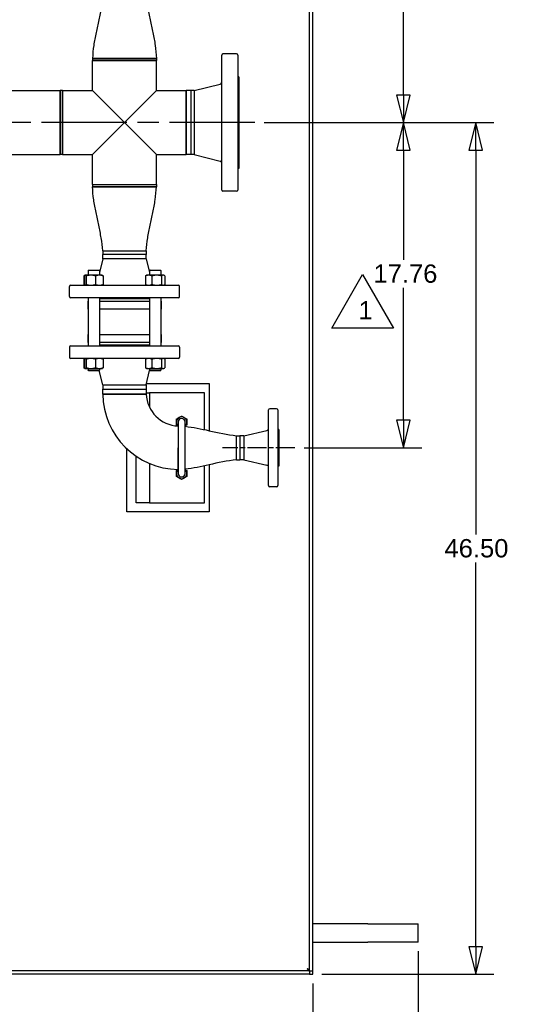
# Paper-space layout 'SHEET_2' of a CAD drawing. Header units: inches. Extents: x 2 to 369, y 6 to 267.
# Tile 34 of 64: x 148 to 175, y 62 to 116. Entities that reach past the tile are written whole.
import ezdxf

# ---------------------------------------------------------------- set-up
doc = ezdxf.new("R2010")
doc.units = ezdxf.units.IN
doc.header["$LTSCALE"] = 8
doc.header["$MEASUREMENT"] = 0
doc.linetypes.add('CHAIN', pattern=[0.7087, 0.4724, -0.0591, 0.1181, -0.0591])
doc.layers.get('0').update_dxf_attribs({"lineweight": 25})
doc.layers.get('DEFPOINTS').update_dxf_attribs({"lineweight": 25})
for name, color, linetype, lineweight in [('CENTER', 7, 'CHAIN', 25), ('DIMEN', 7, 'Continuous', 25), ('TEXT', 7, 'Continuous', 25)]:
    doc.layers.add(name, color=color, linetype=linetype, lineweight=lineweight)
doc.styles.add('Current-ANSI', font='arial.ttf')
doc.styles.get("Standard").update_dxf_attribs({"font": 'arial.ttf'})
doc.dimstyles.new('DEFAULT-ANSI', dxfattribs={"dimscale": 8, "dimtxt": 0.125, "dimasz": 0.1875, "dimexe": 0.125, "dimexo": 0.0625, "dimgap": 0.031496, "dimtad": 0, "dimtih": 1, "dimtoh": 1, "dimrnd": 1e-08, "dimzin": 4, "dimdsep": 46, "dimtxsty": 'Standard', "dimblk": 'Filled-1', "dimcen": 0.09, "dimdle": 0.393701, "dimclrd": 256, "dimclre": 256, "dimclrt": 256, "dimadec": 0, "dimazin": 1, "dimtfac": 1.504, "dimtofl": 0, "dimtmove": 0, "dimatfit": 3, "dimldrblk": 'Filled-1', "dimfxl": 1, "dimtolj": 1, "dimtzin": 4, "dimlwd": 25, "dimlwe": 25, "dimarcsym": 0})

# ---------------------------------------------------------------- blocks, each defined once
blk = doc.blocks.new('Filled-1')
at = {"color": 0}
for p, q in [((0, 0), (-1, 0.25)), ((-1, 0.25), (-1, -0.25)), ((-1, 0), (0, 0)), ((-1, -0.25), (0, 0))]:
    blk.add_line(p, q, dxfattribs=at)
at = {"color": 0, "flags": 128}
blk.add_lwpolyline([(-1, -0.25), (0, 0), (-1, 0.25), (-1, -0.25)], dxfattribs=at)
at = {"color": 0}
blk.add_solid([(-1, -0.25), (0, 0), (-1, 0.25), (-1, -0.25)], dxfattribs=at)
blk = doc.blocks.new('*D46')
at = {"layer": 'DEFPOINTS', "color": 0, "linetype": 'Continuous'}
for p in [(22.914, 64.128), (163.914, 64.128), (163.914, 53.419)]:
    blk.add_point(p, dxfattribs=at)
at = {"layer": 'DIMEN', "linetype": 'Continuous', "lineweight": 25}
for p, q in [((22.914, 63.628), (22.914, 52.419)), ((163.914, 63.628), (163.914, 52.419)), ((24.414, 53.419), (91.136, 53.419)), ((162.414, 53.419), (95.693, 53.419))]:
    blk.add_line(p, q, dxfattribs=at)
at = {"layer": 'DIMEN', "linetype": 'Continuous', "lineweight": 25, "xscale": 1.5, "yscale": 1.5, "zscale": 1.5, "rotation": 180}
blk.add_blockref('Filled-1', (22.914, 53.419), dxfattribs=at)
at = {"layer": 'DIMEN', "linetype": 'Continuous', "lineweight": 25, "xscale": 1.5, "yscale": 1.5, "zscale": 1.5}
blk.add_blockref('Filled-1', (163.914, 53.419), dxfattribs=at)
at = {"layer": 'DIMEN', "linetype": 'Continuous', "lineweight": 25, "insert": (91.388, 53.929), "char_height": 1, "attachment_point": 1}
blk.add_mtext('\\A1;141.00', dxfattribs=at)
blk = doc.blocks.new('*D47')
at = {"layer": 'DEFPOINTS', "color": 0, "linetype": 'Continuous'}
for p in [(17.164, 65.883), (169.664, 65.883), (169.664, 49.505)]:
    blk.add_point(p, dxfattribs=at)
at = {"layer": 'DIMEN', "linetype": 'Continuous', "lineweight": 25}
for p, q in [((17.164, 65.383), (17.164, 48.505)), ((169.664, 65.383), (169.664, 48.505)), ((18.664, 49.505), (91.136, 49.505)), ((168.164, 49.505), (95.693, 49.505))]:
    blk.add_line(p, q, dxfattribs=at)
at = {"layer": 'DIMEN', "linetype": 'Continuous', "lineweight": 25, "xscale": 1.5, "yscale": 1.5, "zscale": 1.5, "rotation": 180}
blk.add_blockref('Filled-1', (17.164, 49.505), dxfattribs=at)
at = {"layer": 'DIMEN', "linetype": 'Continuous', "lineweight": 25, "xscale": 1.5, "yscale": 1.5, "zscale": 1.5}
blk.add_blockref('Filled-1', (169.664, 49.505), dxfattribs=at)
at = {"layer": 'DIMEN', "linetype": 'Continuous', "lineweight": 25, "insert": (91.388, 50.015), "char_height": 1, "attachment_point": 1}
blk.add_mtext('\\A1;152.50', dxfattribs=at)
blk = doc.blocks.new('*D49')
at = {"layer": 'DEFPOINTS', "color": 0, "linetype": 'Continuous'}
for p in [(160.752, 110.628), (168.867, 110.628), (162.934, 92.873)]:
    blk.add_point(p, dxfattribs=at)
at = {"layer": 'DIMEN', "linetype": 'Continuous', "lineweight": 25}
for p, q in [((161.252, 110.628), (169.867, 110.628)), ((168.867, 109.128), (168.867, 103.133)), ((168.867, 94.373), (168.867, 101.608)), ((163.434, 92.873), (169.867, 92.873))]:
    blk.add_line(p, q, dxfattribs=at)
at = {"layer": 'DIMEN', "linetype": 'Continuous', "lineweight": 25, "xscale": 1.5, "yscale": 1.5, "zscale": 1.5}
for p, rotation in [((168.867, 110.628), 90), ((168.867, 92.873), 270)]:
    blk.add_blockref('Filled-1', p, dxfattribs=dict(at, rotation=rotation))
at = {"layer": 'DIMEN', "linetype": 'Continuous', "lineweight": 25, "insert": (167.227, 102.881), "char_height": 1, "attachment_point": 1}
blk.add_mtext('\\A1;17.76', dxfattribs=at)
blk = doc.blocks.new('*D50')
at = {"layer": 'DEFPOINTS', "color": 0, "linetype": 'Continuous'}
for p in [(162.934, 128.383), (168.867, 128.383), (160.752, 110.628)]:
    blk.add_point(p, dxfattribs=at)
at = {"layer": 'DIMEN', "linetype": 'Continuous', "lineweight": 25}
for p, q in [((163.434, 128.383), (169.867, 128.383)), ((168.867, 126.883), (168.867, 121.598)), ((168.867, 112.128), (168.867, 120.073)), ((161.252, 110.628), (169.867, 110.628))]:
    blk.add_line(p, q, dxfattribs=at)
at = {"layer": 'DIMEN', "linetype": 'Continuous', "lineweight": 25, "xscale": 1.5, "yscale": 1.5, "zscale": 1.5}
for p, rotation in [((168.867, 128.383), 90), ((168.867, 110.628), 270)]:
    blk.add_blockref('Filled-1', p, dxfattribs=dict(at, rotation=rotation))
at = {"layer": 'DIMEN', "linetype": 'Continuous', "lineweight": 25, "insert": (167.227, 121.346), "char_height": 1, "attachment_point": 1}
blk.add_mtext('\\A1;17.76', dxfattribs=at)
blk = doc.blocks.new('*D51')
at = {"layer": 'DEFPOINTS', "color": 0, "linetype": 'Continuous'}
for p in [(160.752, 110.628), (163.914, 64.128), (172.815, 64.128)]:
    blk.add_point(p, dxfattribs=at)
at = {"layer": 'DIMEN', "linetype": 'Continuous', "lineweight": 25}
for p, q in [((161.252, 110.628), (173.815, 110.628)), ((172.815, 109.128), (172.815, 88.14)), ((172.815, 65.628), (172.815, 86.615)), ((164.414, 64.128), (173.815, 64.128))]:
    blk.add_line(p, q, dxfattribs=at)
at = {"layer": 'DIMEN', "linetype": 'Continuous', "lineweight": 25, "xscale": 1.5, "yscale": 1.5, "zscale": 1.5}
for p, rotation in [((172.815, 110.628), 90), ((172.815, 64.128), 270)]:
    blk.add_blockref('Filled-1', p, dxfattribs=dict(at, rotation=rotation))
at = {"layer": 'DIMEN', "linetype": 'Continuous', "lineweight": 25, "insert": (171.11, 87.888), "char_height": 1, "attachment_point": 1}
blk.add_mtext('\\A1;46.50', dxfattribs=at)
blk = doc.blocks.new('Revision Tag3')
at = {"layer": 'TEXT'}
for p, q in [((20.6189, 12.4258), (20.8298, 12.7912)), ((20.8298, 12.7912), (21.0408, 12.4258)), ((21.0408, 12.4258), (20.6189, 12.4258))]:
    blk.add_line(p, q, dxfattribs=at)
at = {"layer": 'TEXT', "insert": (20.8012, 12.4849), "char_height": 0.125, "attachment_point": 7, "style": 'Current-ANSI'}
blk.add_mtext('1', dxfattribs=at)

psp = doc.layouts.new('SHEET_2')

# ---------------------------------------------------------------- linework, layer by layer
for p, q in [((163.727, 64.316), (163.727, 156.939)), ((163.914, 64.316), (163.914, 156.939)), ((155.372, 114.133), (151.872, 114.133)), ((151.872, 114.133), (155.372, 114.133)), ((151.872, 114.133), (151.872, 114.008)), ((151.872, 114.008), (155.372, 114.008)), ((151.872, 112.378), (151.872, 114.008)), ((153.622, 114.008), (151.872, 114.008)), ((155.372, 114.008), (153.622, 114.008)), ((155.372, 114.133), (155.372, 114.008)), ((155.372, 112.378), (155.372, 114.008)), ((158.939, 106.94), (158.939, 114.315)), ((159.752, 114.378), (159.002, 114.378)), ((159.814, 114.315), (159.814, 106.94)), ((159.877, 113.128), (159.814, 113.128)), ((159.877, 113.128), (159.877, 108.128)), ((125.377, 112.378), (150.117, 112.378)), ((150.117, 112.378), (150.117, 108.878)), ((150.117, 108.878), (150.117, 112.378)), ((150.242, 112.378), (150.117, 112.378)), ((150.242, 108.878), (150.242, 112.378)), ((150.242, 112.378), (151.872, 112.378)), ((150.242, 112.378), (150.242, 108.878)), ((153.622, 110.628), (151.872, 112.378)), ((155.372, 112.378), (153.622, 110.628)), ((155.372, 112.378), (157.002, 112.378)), ((157.002, 112.378), (157.002, 108.878)), ((157.002, 108.878), (157.002, 112.378)), ((157.244, 112.378), (157.002, 112.378)), ((157.244, 112.378), (157.244, 108.878)), ((157.439, 112.378), (157.244, 112.378)), ((157.244, 112.378), (157.244, 108.878)), ((157.439, 112.378), (158.845, 112.729)), ((157.439, 112.378), (157.439, 108.878)), ((151.872, 108.878), (153.622, 110.628)), ((153.622, 110.628), (155.372, 108.878)), ((125.377, 108.878), (150.117, 108.878)), ((150.242, 108.878), (150.117, 108.878)), ((150.242, 108.878), (151.872, 108.878)), ((151.872, 107.248), (151.872, 108.878)), ((155.372, 108.878), (157.002, 108.878)), ((155.372, 107.248), (155.372, 108.878)), ((157.244, 108.878), (157.002, 108.878)), ((157.439, 108.878), (157.244, 108.878)), ((157.439, 108.878), (158.845, 108.526)), ((159.877, 108.128), (159.814, 108.128)), ((151.872, 107.248), (155.372, 107.248)), ((151.872, 107.248), (153.622, 107.248)), ((151.872, 107.248), (151.872, 107.123)), ((151.872, 107.123), (155.372, 107.123)), ((155.372, 107.123), (151.872, 107.123)), ((153.622, 107.248), (155.372, 107.248)), ((155.372, 107.248), (155.372, 107.123)), ((159.752, 106.878), (159.002, 106.878)), ((152.432, 103.623), (154.812, 103.623)), ((152.432, 103.623), (154.812, 103.623)), ((152.432, 103.623), (152.432, 103.427)), ((154.812, 103.427), (152.432, 103.427)), ((152.432, 103.185), (152.432, 103.427)), ((154.812, 103.427), (152.432, 103.427)), ((154.812, 103.623), (154.812, 103.427)), ((154.812, 103.185), (154.812, 103.427)), ((152.432, 103.185), (152.255, 102.44)), ((154.812, 103.185), (152.432, 103.185)), ((154.812, 103.185), (154.989, 102.44)), ((151.41, 102.253), (151.41, 101.789)), ((151.432, 102.253), (151.432, 101.789)), ((151.466, 102.29), (151.445, 102.278)), ((151.474, 102.294), (151.466, 102.29)), ((151.482, 102.294), (151.474, 102.294)), ((151.786, 102.294), (151.482, 102.294)), ((151.531, 102.253), (151.531, 101.789)), ((151.661, 102.576), (151.63, 102.544)), ((152.255, 102.544), (151.63, 102.544)), ((151.63, 102.544), (151.63, 102.294)), ((151.661, 102.576), (152.224, 102.576)), ((152.247, 102.294), (151.786, 102.294)), ((152.041, 102.253), (152.041, 101.789)), ((152.224, 102.576), (152.255, 102.544)), ((152.411, 102.294), (152.247, 102.294)), ((152.255, 102.544), (152.255, 102.294)), ((152.411, 102.294), (152.419, 102.29)), ((152.453, 102.253), (152.453, 101.789)), ((154.769, 102.253), (154.769, 101.789)), ((154.833, 102.294), (154.804, 102.278)), ((154.945, 102.294), (154.833, 102.294)), ((155.386, 102.294), (154.945, 102.294)), ((155.02, 102.576), (154.989, 102.544)), ((155.614, 102.544), (154.989, 102.544)), ((154.989, 102.544), (154.989, 102.294)), ((155.02, 102.576), (155.583, 102.576)), ((155.12, 102.253), (155.12, 101.789)), ((155.743, 102.294), (155.386, 102.294)), ((155.583, 102.576), (155.614, 102.544)), ((155.614, 102.544), (155.614, 102.294)), ((155.653, 102.253), (155.653, 101.789)), ((155.77, 102.294), (155.743, 102.294)), ((155.77, 102.294), (155.799, 102.278)), ((155.834, 102.253), (155.834, 101.789)), ((150.622, 101.123), (150.622, 101.685)), ((150.684, 101.748), (156.559, 101.748)), ((151.466, 101.752), (151.445, 101.764)), ((151.474, 101.748), (151.466, 101.752)), ((152.411, 101.748), (152.419, 101.752)), ((154.833, 101.748), (154.804, 101.764)), ((155.77, 101.748), (155.799, 101.764)), ((156.622, 101.123), (156.622, 101.685)), ((156.559, 101.06), (150.684, 101.06)), ((151.622, 100.873), (151.63, 100.873)), ((151.622, 100.873), (151.622, 100.435)), ((151.63, 101.06), (151.63, 98.435)), ((152.255, 101.06), (152.255, 98.435)), ((154.989, 100.998), (152.255, 100.998)), ((152.255, 100.873), (154.989, 100.873)), ((154.989, 101.06), (154.989, 98.435)), ((155.614, 101.06), (155.614, 98.435)), ((155.614, 100.873), (155.622, 100.873)), ((155.622, 100.873), (155.622, 100.435)), ((151.63, 100.435), (151.622, 100.435)), ((154.989, 100.435), (152.255, 100.435)), ((155.622, 100.435), (155.614, 100.435)), ((151.622, 99.06), (151.63, 99.06)), ((151.622, 99.06), (151.622, 98.623)), ((152.255, 99.06), (154.989, 99.06)), ((155.614, 99.06), (155.622, 99.06)), ((155.622, 99.06), (155.622, 98.623)), ((150.684, 98.435), (156.559, 98.435)), ((151.63, 98.623), (151.622, 98.623)), ((154.989, 98.623), (152.255, 98.623)), ((152.255, 98.498), (154.989, 98.498)), ((155.622, 98.623), (155.614, 98.623)), ((150.622, 98.373), (150.622, 97.81)), ((156.622, 98.373), (156.622, 97.81)), ((156.559, 97.748), (150.684, 97.748)), ((151.41, 97.706), (151.41, 97.243)), ((151.432, 97.706), (151.432, 97.243)), ((151.466, 97.743), (151.445, 97.731)), ((151.474, 97.748), (151.466, 97.743)), ((151.531, 97.706), (151.531, 97.243)), ((152.041, 97.706), (152.041, 97.243)), ((152.411, 97.748), (152.419, 97.743)), ((152.453, 97.706), (152.453, 97.243)), ((154.769, 97.706), (154.769, 97.243)), ((154.833, 97.748), (154.804, 97.731)), ((155.12, 97.706), (155.12, 97.243)), ((155.653, 97.706), (155.653, 97.243)), ((155.77, 97.748), (155.799, 97.731)), ((155.834, 97.706), (155.834, 97.243)), ((151.466, 97.205), (151.445, 97.217)), ((151.474, 97.201), (151.466, 97.205)), ((151.474, 97.201), (151.482, 97.201)), ((151.482, 97.201), (151.786, 97.201)), ((151.63, 97.201), (151.63, 97.107)), ((151.63, 97.107), (152.255, 97.107)), ((151.661, 97.076), (151.63, 97.107)), ((152.224, 97.076), (151.661, 97.076)), ((151.786, 97.201), (152.247, 97.201)), ((152.224, 97.076), (152.255, 97.107)), ((152.432, 96.31), (152.245, 97.097)), ((152.247, 97.201), (152.411, 97.201)), ((152.255, 97.201), (152.255, 97.107)), ((152.411, 97.201), (152.419, 97.205)), ((154.833, 97.201), (154.804, 97.217)), ((154.812, 96.31), (154.999, 97.097)), ((154.833, 97.201), (154.945, 97.201)), ((154.945, 97.201), (155.386, 97.201)), ((154.989, 97.201), (154.989, 97.107)), ((154.989, 97.107), (155.614, 97.107)), ((155.02, 97.076), (154.989, 97.107)), ((155.583, 97.076), (155.02, 97.076)), ((155.386, 97.201), (155.743, 97.201)), ((155.583, 97.076), (155.614, 97.107)), ((155.614, 97.201), (155.614, 97.107)), ((155.743, 97.201), (155.77, 97.201)), ((155.77, 97.201), (155.799, 97.217)), ((152.432, 96.31), (154.812, 96.31)), ((152.432, 96.31), (152.432, 96.069)), ((154.812, 96.31), (154.812, 96.069)), ((154.827, 96.373), (158.259, 96.373)), ((158.259, 96.373), (158.259, 93.802)), ((152.432, 96.069), (154.812, 96.069)), ((152.432, 96.069), (152.78, 96.069)), ((152.435, 95.801), (152.432, 96.069)), ((152.78, 96.069), (153.621, 96.069)), ((153.621, 96.069), (154.812, 96.069)), ((154.812, 96.069), (154.811, 95.806)), ((154.811, 95.873), (154.997, 95.873)), ((157.997, 95.873), (154.997, 95.873)), ((154.997, 95.873), (154.997, 95.07)), ((157.997, 93.862), (157.997, 95.873)), ((161.497, 90.81), (161.497, 94.935)), ((161.934, 94.998), (161.559, 94.998)), ((161.997, 94.935), (161.997, 90.81)), ((156.559, 94.279), (156.559, 91.466)), ((156.934, 91.466), (156.934, 94.279)), ((156.555, 94.061), (156.559, 94.061)), ((160.153, 93.533), (161.4, 93.819)), ((162.059, 93.873), (161.997, 93.873)), ((162.059, 93.873), (162.059, 91.873)), ((159.747, 92.213), (159.747, 93.533)), ((159.747, 92.213), (159.747, 93.533)), ((159.747, 93.533), (159.928, 93.533)), ((159.928, 93.533), (159.928, 92.213)), ((160.153, 93.533), (159.928, 93.533)), ((159.928, 93.533), (159.928, 92.213)), ((160.153, 93.533), (160.153, 92.213)), ((153.759, 89.373), (153.759, 92.816)), ((154.259, 89.873), (154.259, 92.415)), ((154.997, 92.013), (154.997, 89.873)), ((158.259, 91.943), (158.259, 89.373)), ((159.747, 92.213), (159.928, 92.213)), ((160.153, 92.213), (159.928, 92.213)), ((160.153, 92.213), (161.4, 91.926)), ((156.559, 91.686), (156.55, 91.686)), ((157.997, 89.873), (157.997, 91.883)), ((162.059, 91.873), (161.997, 91.873)), ((161.934, 90.748), (161.559, 90.748)), ((154.997, 89.873), (154.259, 89.873)), ((154.997, 89.873), (157.997, 89.873)), ((158.259, 89.373), (153.759, 89.373)), ((166.914, 66.883), (163.914, 66.883)), ((166.914, 66.883), (169.664, 66.883)), ((169.664, 65.883), (169.664, 66.883)), ((163.914, 65.883), (166.914, 65.883)), ((169.664, 65.883), (166.914, 65.883)), ((163.726, 64.315), (23.103, 64.315)), ((163.726, 64.128), (23.103, 64.128)), ((163.726, 64.315), (163.726, 64.128)), ((163.726, 64.128), (163.914, 64.128)), ((163.727, 64.316), (163.914, 64.316)), ((163.914, 64.128), (163.914, 64.316))]:
    psp.add_line(p, q)
for centre, radius, start, end in [((159.002, 114.315), 0.0625, 90, 180), ((159.752, 114.315), 0.0625, 0, 90), ((158.814, 112.85), 0.125, 284.0362, 0), ((158.814, 108.405), 0.125, 0, 75.9638), ((159.002, 106.94), 0.0625, 180, 270), ((159.752, 106.94), 0.0625, 270, 0), ((150.684, 101.685), 0.0625, 90, 180), ((156.559, 101.685), 0.0625, 0, 90), ((150.684, 101.123), 0.0625, 180, 270), ((156.559, 101.123), 0.0625, 270, 0), ((150.684, 98.373), 0.0625, 90, 180), ((156.559, 98.373), 0.0625, 0, 90), ((150.684, 97.81), 0.0625, 180, 270), ((156.559, 97.81), 0.0625, 270, 0), ((156.622, 95.873), 4.188, 180.9823, 269.0177), ((156.622, 95.873), 1.812, 182.1135, 267.8865), ((161.559, 94.935), 0.0625, 90, 180), ((161.934, 94.935), 0.0625, 0, 90), ((156.747, 94.279), 0.281, 120, 180), ((156.747, 94.279), 0.281, 180, 228.1897), ((156.747, 94.279), 0.188, 0, 180), ((156.747, 94.279), 0.281, 60, 120), ((156.747, 94.279), 0.281, 0, 60), ((156.747, 94.279), 0.281, 311.8103, 0), ((161.372, 93.941), 0.125, 282.9401, 0), ((161.372, 91.804), 0.125, 0, 77.0599), ((156.747, 91.466), 0.281, 131.8103, 180), ((156.747, 91.466), 0.281, 180, 240), ((156.747, 91.466), 0.187, 180, 0), ((156.747, 91.466), 0.281, 300, 0), ((156.747, 91.466), 0.281, 0, 48.1897), ((156.747, 91.466), 0.281, 240, 300), ((161.559, 90.81), 0.0625, 180, 270), ((161.934, 90.81), 0.0625, 270, 0)]:
    psp.add_arc(centre, radius, start, end)
for points, knots in [([(152.432, 117.633), (152.413, 117.397), (152.389, 117.162), (152.314, 116.695), (152.268, 116.463), (152.169, 115.999), (152.117, 115.768), (152.021, 115.304), (151.977, 115.072), (151.909, 114.604), (151.89, 114.369), (151.872, 114.133)], [0, 0, 0, 0, 1.801926, 1.801926, 3.603852, 3.603852, 5.405778, 5.405778, 7.207704, 7.207704, 9.00963, 9.00963, 9.00963, 9.00963]), ([(154.812, 117.633), (154.831, 117.397), (154.855, 117.162), (154.93, 116.695), (154.976, 116.463), (155.075, 115.999), (155.127, 115.768), (155.223, 115.304), (155.267, 115.072), (155.334, 114.604), (155.354, 114.369), (155.372, 114.133)], [0, 0, 0, 0, 1.801926, 1.801926, 3.603852, 3.603852, 5.405778, 5.405778, 7.207704, 7.207704, 9.00963, 9.00963, 9.00963, 9.00963]), ([(152.432, 103.623), (152.413, 103.858), (152.389, 104.094), (152.314, 104.56), (152.268, 104.792), (152.169, 105.256), (152.117, 105.487), (152.021, 105.951), (151.977, 106.183), (151.909, 106.651), (151.89, 106.887), (151.872, 107.123)], [0, 0, 0, 0, 1.801926, 1.801926, 3.603852, 3.603852, 5.405778, 5.405778, 7.207704, 7.207704, 9.00963, 9.00963, 9.00963, 9.00963]), ([(154.812, 103.623), (154.831, 103.858), (154.855, 104.094), (154.93, 104.56), (154.976, 104.792), (155.075, 105.256), (155.127, 105.487), (155.223, 105.951), (155.267, 106.183), (155.334, 106.651), (155.354, 106.887), (155.372, 107.123)], [0, 0, 0, 0, 1.801926, 1.801926, 3.603852, 3.603852, 5.405778, 5.405778, 7.207704, 7.207704, 9.00963, 9.00963, 9.00963, 9.00963]), ([(152.435, 95.801), (152.435, 95.801), (152.473, 95.801), (152.618, 95.801), (152.726, 95.801), (152.995, 95.801), (153.158, 95.802), (153.426, 95.802), (153.524, 95.802), (153.622, 95.802)], [-4.351375, -4.351375, -4.351375, -4.351375, -3.151371, -3.151371, -1.935573, -1.935573, -0.684377, -0.684377, 0, 0, 0, 0]), ([(153.622, 95.802), (153.524, 95.802), (153.426, 95.802), (153.158, 95.802), (152.995, 95.801), (152.726, 95.801), (152.618, 95.801), (152.473, 95.801), (152.435, 95.801), (152.435, 95.801)], [0, 0, 0, 0, 0.684377, 0.684377, 1.935573, 1.935573, 3.151371, 3.151371, 4.351375, 4.351375, 4.351375, 4.351375]), ([(153.622, 95.802), (153.712, 95.803), (153.803, 95.803), (154.058, 95.803), (154.216, 95.804), (154.495, 95.804), (154.612, 95.805), (154.768, 95.806), (154.809, 95.806), (154.811, 95.806), (154.811, 95.806), (154.811, 95.806)], [-17.41445, -17.41445, -17.41445, -17.41445, -16.781893, -16.781893, -15.58237, -15.58237, -14.308725, -14.308725, -13.088886, -13.088886, -13.058619, -13.058619, -13.058619, -13.058619]), ([(154.811, 95.806), (154.811, 95.806), (154.811, 95.806), (154.809, 95.806), (154.768, 95.806), (154.612, 95.805), (154.495, 95.804), (154.216, 95.804), (154.058, 95.803), (153.803, 95.803), (153.712, 95.803), (153.622, 95.802)], [13.058619, 13.058619, 13.058619, 13.058619, 13.088886, 13.088886, 14.308725, 14.308725, 15.58237, 15.58237, 16.781893, 16.781893, 17.41445, 17.41445, 17.41445, 17.41445]), ([(156.555, 94.061), (156.555, 94.061), (156.555, 94.061), (156.555, 94.059), (156.555, 94.018), (156.554, 93.863), (156.554, 93.746), (156.553, 93.467), (156.553, 93.308), (156.552, 93.053), (156.552, 92.963), (156.552, 92.873)], [-4.355831, -4.355831, -4.355831, -4.355831, -4.325564, -4.325564, -3.105725, -3.105725, -1.83208, -1.83208, -0.632557, -0.632557, 0, 0, 0, 0]), ([(156.555, 94.061), (156.555, 94.061), (156.555, 94.061), (156.555, 94.059), (156.555, 94.018), (156.554, 93.863), (156.554, 93.746), (156.553, 93.467), (156.553, 93.308), (156.552, 93.053), (156.552, 92.963), (156.552, 92.873)], [-4.355831, -4.355831, -4.355831, -4.355831, -4.325564, -4.325564, -3.105725, -3.105725, -1.83208, -1.83208, -0.632557, -0.632557, 0, 0, 0, 0]), ([(156.934, 94.043), (157.376, 93.992), (157.815, 93.907), (158.742, 93.689), (159.241, 93.582), (159.747, 93.533)], [0.478797, 0.478797, 0.478797, 0.478797, 3.867463, 3.867463, 7.738096, 7.738096, 7.738096, 7.738096]), ([(156.552, 92.873), (156.552, 92.775), (156.551, 92.677), (156.551, 92.409), (156.551, 92.246), (156.55, 91.976), (156.55, 91.868), (156.55, 91.723), (156.55, 91.686), (156.55, 91.686)], [-17.41445, -17.41445, -17.41445, -17.41445, -16.730073, -16.730073, -15.478877, -15.478877, -14.263079, -14.263079, -13.063075, -13.063075, -13.063075, -13.063075]), ([(156.552, 92.873), (156.552, 92.775), (156.551, 92.677), (156.551, 92.409), (156.551, 92.246), (156.55, 91.976), (156.55, 91.868), (156.55, 91.72), (156.55, 91.682), (156.55, 91.69), (156.55, 91.729), (156.55, 91.869), (156.55, 91.967), (156.551, 92.213), (156.551, 92.363), (156.551, 92.637), (156.552, 92.755), (156.552, 92.873)], [0, 0, 0, 0, 0.342101, 0.342101, 0.967539, 0.967539, 1.575282, 1.575282, 2.206949, 2.206949, 2.788939, 2.788939, 3.347893, 3.347893, 3.93674, 3.93674, 4.351375, 4.351375, 4.351375, 4.351375]), ([(159.747, 92.213), (159.241, 92.164), (158.742, 92.056), (157.815, 91.839), (157.376, 91.753), (156.934, 91.702)], [0, 0, 0, 0, 3.870549, 3.870549, 7.259299, 7.259299, 7.259299, 7.259299]), ([(163.602, 64.44), (163.629, 64.398), (163.655, 64.356), (163.682, 64.334), (163.697, 64.322), (163.712, 64.315), (163.726, 64.315)], [0, 0, 0, 0, 0.644181, 0.644181, 0.644181, 1, 1, 1, 1]), ([(163.602, 64.44), (163.644, 64.413), (163.686, 64.387), (163.708, 64.36), (163.72, 64.345), (163.727, 64.331), (163.727, 64.316)], [0, 0, 0, 0, 0.644181, 0.644181, 0.644181, 1, 1, 1, 1])]:
    psp.add_open_spline(points, degree=3, knots=knots)
for points, weights in [([(151.41, 102.253), (151.428, 102.268), (151.445, 102.278)], [1.10906450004, 1.10302287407, 1.08594679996]), ([(151.441, 102.265), (151.426, 102.26), (151.41, 102.253)], [1.10147353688, 1.10636803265, 1.10906450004]), ([(151.482, 102.294), (151.459, 102.294), (151.432, 102.253)], [1, 1.0930923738, 1.10906450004]), ([(151.531, 102.253), (151.504, 102.294), (151.482, 102.294)], [1.10906450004, 1.0930923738, 1]), ([(151.786, 102.294), (151.667, 102.294), (151.531, 102.253)], [1, 1.0930923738, 1.10906450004]), ([(152.041, 102.253), (151.904, 102.294), (151.786, 102.294)], [1.10906450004, 1.0930923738, 1]), ([(152.247, 102.294), (152.151, 102.294), (152.041, 102.253)], [1, 1.0930923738, 1.10906450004]), ([(152.453, 102.253), (152.342, 102.294), (152.247, 102.294)], [1.10906450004, 1.0930923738, 1]), ([(152.419, 102.29), (152.435, 102.281), (152.453, 102.253)], [1.05196429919, 1.09823644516, 1.10906450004]), ([(154.945, 102.294), (154.863, 102.294), (154.769, 102.253)], [1, 1.0930923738, 1.10906450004]), ([(154.769, 102.253), (154.787, 102.268), (154.804, 102.278)], [1.10906450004, 1.10302287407, 1.08594679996]), ([(155.12, 102.253), (155.026, 102.294), (154.945, 102.294)], [1.10906450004, 1.0930923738, 1]), ([(155.386, 102.294), (155.263, 102.294), (155.12, 102.253)], [1, 1.0930923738, 1.10906450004]), ([(155.653, 102.253), (155.51, 102.294), (155.386, 102.294)], [1.10906450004, 1.0930923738, 1]), ([(155.743, 102.294), (155.701, 102.294), (155.653, 102.253)], [1, 1.0930923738, 1.10906450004]), ([(155.834, 102.253), (155.785, 102.294), (155.743, 102.294)], [1.10906450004, 1.0930923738, 1]), ([(151.41, 101.789), (151.426, 101.782), (151.441, 101.777)], [1.10906450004, 1.10636803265, 1.10147353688]), ([(151.445, 101.764), (151.428, 101.774), (151.41, 101.789)], [1.08594679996, 1.10302287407, 1.10906450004]), ([(151.432, 101.789), (151.459, 101.748), (151.482, 101.748)], [1.10906450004, 1.0930923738, 1]), ([(151.482, 101.748), (151.504, 101.748), (151.531, 101.789)], [1, 1.0930923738, 1.10906450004]), ([(151.531, 101.789), (151.667, 101.748), (151.786, 101.748)], [1.10906450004, 1.0930923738, 1]), ([(151.786, 101.748), (151.904, 101.748), (152.041, 101.789)], [1, 1.0930923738, 1.10906450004]), ([(152.041, 101.789), (152.151, 101.748), (152.247, 101.748)], [1.10906450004, 1.0930923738, 1]), ([(152.247, 101.748), (152.342, 101.748), (152.453, 101.789)], [1, 1.0930923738, 1.10906450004]), ([(152.453, 101.789), (152.435, 101.761), (152.419, 101.752)], [1.10906450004, 1.09823644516, 1.05196429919]), ([(154.804, 101.764), (154.787, 101.774), (154.769, 101.789)], [1.08594679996, 1.10302287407, 1.10906450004]), ([(154.769, 101.789), (154.863, 101.748), (154.945, 101.748)], [1.10906450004, 1.0930923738, 1]), ([(154.945, 101.748), (155.026, 101.748), (155.12, 101.789)], [1, 1.0930923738, 1.10906450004]), ([(155.12, 101.789), (155.263, 101.748), (155.386, 101.748)], [1.10906450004, 1.0930923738, 1]), ([(155.386, 101.748), (155.51, 101.748), (155.653, 101.789)], [1, 1.0930923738, 1.10906450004]), ([(155.653, 101.789), (155.701, 101.748), (155.743, 101.748)], [1.10906450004, 1.0930923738, 1]), ([(155.743, 101.748), (155.785, 101.748), (155.834, 101.789)], [1, 1.0930923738, 1.10906450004]), ([(151.41, 97.706), (151.428, 97.721), (151.445, 97.731)], [1.10906450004, 1.10302287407, 1.08594679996]), ([(151.441, 97.718), (151.426, 97.713), (151.41, 97.706)], [1.10147353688, 1.10636803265, 1.10906450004]), ([(151.482, 97.748), (151.459, 97.748), (151.432, 97.706)], [1, 1.0930923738, 1.10906450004]), ([(151.531, 97.706), (151.504, 97.748), (151.482, 97.748)], [1.10906450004, 1.0930923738, 1]), ([(151.786, 97.748), (151.667, 97.748), (151.531, 97.706)], [1, 1.0930923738, 1.10906450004]), ([(152.041, 97.706), (151.904, 97.748), (151.786, 97.748)], [1.10906450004, 1.0930923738, 1]), ([(152.247, 97.748), (152.151, 97.748), (152.041, 97.706)], [1, 1.0930923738, 1.10906450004]), ([(152.453, 97.706), (152.342, 97.748), (152.247, 97.748)], [1.10906450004, 1.0930923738, 1]), ([(152.419, 97.743), (152.435, 97.734), (152.453, 97.706)], [1.05196429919, 1.09823644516, 1.10906450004]), ([(154.945, 97.748), (154.863, 97.748), (154.769, 97.706)], [1, 1.0930923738, 1.10906450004]), ([(154.769, 97.706), (154.787, 97.721), (154.804, 97.731)], [1.10906450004, 1.10302287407, 1.08594679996]), ([(155.12, 97.706), (155.026, 97.748), (154.945, 97.748)], [1.10906450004, 1.0930923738, 1]), ([(155.386, 97.748), (155.263, 97.748), (155.12, 97.706)], [1, 1.0930923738, 1.10906450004]), ([(155.653, 97.706), (155.51, 97.748), (155.386, 97.748)], [1.10906450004, 1.0930923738, 1]), ([(155.743, 97.748), (155.701, 97.748), (155.653, 97.706)], [1, 1.0930923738, 1.10906450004]), ([(155.834, 97.706), (155.785, 97.748), (155.743, 97.748)], [1.10906450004, 1.0930923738, 1]), ([(151.41, 97.243), (151.426, 97.236), (151.441, 97.23)], [1.10906450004, 1.10636803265, 1.10147353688]), ([(151.445, 97.217), (151.428, 97.227), (151.41, 97.243)], [1.08594679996, 1.10302287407, 1.10906450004]), ([(151.432, 97.243), (151.459, 97.201), (151.482, 97.201)], [1.10906450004, 1.0930923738, 1]), ([(151.482, 97.201), (151.504, 97.201), (151.531, 97.243)], [1, 1.0930923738, 1.10906450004]), ([(151.531, 97.243), (151.667, 97.201), (151.786, 97.201)], [1.10906450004, 1.0930923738, 1]), ([(151.786, 97.201), (151.904, 97.201), (152.041, 97.243)], [1, 1.0930923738, 1.10906450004]), ([(152.041, 97.243), (152.151, 97.201), (152.247, 97.201)], [1.10906450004, 1.0930923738, 1]), ([(152.247, 97.201), (152.342, 97.201), (152.453, 97.243)], [1, 1.0930923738, 1.10906450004]), ([(152.453, 97.243), (152.435, 97.214), (152.419, 97.205)], [1.10906450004, 1.09823644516, 1.05196429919]), ([(154.804, 97.217), (154.787, 97.227), (154.769, 97.243)], [1.08594679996, 1.10302287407, 1.10906450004]), ([(154.769, 97.243), (154.863, 97.201), (154.945, 97.201)], [1.10906450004, 1.0930923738, 1]), ([(154.945, 97.201), (155.026, 97.201), (155.12, 97.243)], [1, 1.0930923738, 1.10906450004]), ([(155.12, 97.243), (155.263, 97.201), (155.386, 97.201)], [1.10906450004, 1.0930923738, 1]), ([(155.386, 97.201), (155.51, 97.201), (155.653, 97.243)], [1, 1.0930923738, 1.10906450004]), ([(155.653, 97.243), (155.701, 97.201), (155.743, 97.201)], [1.10906450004, 1.0930923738, 1]), ([(155.743, 97.201), (155.785, 97.201), (155.834, 97.243)], [1, 1.0930923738, 1.10906450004]), ([(156.466, 94.441), (156.541, 94.485), (156.606, 94.522)], [1.10906450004, 1.0930923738, 1]), ([(156.466, 94.279), (156.466, 94.354), (156.466, 94.441)], [1, 1.0930923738, 1.10906450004]), ([(156.466, 94.116), (156.466, 94.203), (156.466, 94.279)], [1.10906450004, 1.0930923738, 1]), ([(156.559, 94.062), (156.516, 94.088), (156.466, 94.116)], [1.05381391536, 1.09845454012, 1.10906450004]), ([(156.606, 94.522), (156.672, 94.56), (156.747, 94.604)], [1, 1.0930923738, 1.10906450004]), ([(156.747, 94.604), (156.822, 94.56), (156.888, 94.522)], [1.10906450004, 1.0930923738, 1]), ([(156.888, 94.522), (156.953, 94.485), (157.028, 94.441)], [1, 1.0930923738, 1.10906450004]), ([(157.028, 94.116), (156.978, 94.088), (156.934, 94.062)], [1.10906450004, 1.09845453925, 1.05381390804]), ([(157.028, 94.441), (157.028, 94.354), (157.028, 94.279)], [1.10906450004, 1.0930923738, 1]), ([(157.028, 94.279), (157.028, 94.203), (157.028, 94.116)], [1, 1.0930923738, 1.10906450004]), ([(156.466, 91.629), (156.516, 91.657), (156.559, 91.683)], [1.10906450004, 1.09845454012, 1.05381391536]), ([(156.466, 91.466), (156.466, 91.542), (156.466, 91.629)], [1, 1.0930923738, 1.10906450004]), ([(156.466, 91.304), (156.466, 91.391), (156.466, 91.466)], [1.10906450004, 1.0930923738, 1]), ([(156.934, 91.683), (156.978, 91.657), (157.028, 91.629)], [1.05381390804, 1.09845453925, 1.10906450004]), ([(157.028, 91.629), (157.028, 91.542), (157.028, 91.466)], [1.10906450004, 1.0930923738, 1]), ([(157.028, 91.466), (157.028, 91.391), (157.028, 91.304)], [1, 1.0930923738, 1.10906450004]), ([(156.606, 91.223), (156.541, 91.26), (156.466, 91.304)], [1, 1.0930923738, 1.10906450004]), ([(156.747, 91.142), (156.672, 91.185), (156.606, 91.223)], [1.10906450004, 1.0930923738, 1]), ([(156.888, 91.223), (156.822, 91.185), (156.747, 91.142)], [1, 1.0930923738, 1.10906450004]), ([(157.028, 91.304), (156.953, 91.26), (156.888, 91.223)], [1.10906450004, 1.0930923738, 1])]:
    psp.add_rational_spline(points, weights, degree=2)
at = {"layer": 'CENTER', "linetype": 'CHAIN', "ltscale": 1.234655}
psp.add_line((160.752, 110.628), (146.505, 110.628), dxfattribs=at)
at = {"layer": 'CENTER', "linetype": 'CHAIN', "ltscale": 0.274395}
psp.add_line((162.934, 92.873), (158.981, 92.873), dxfattribs=at)

# ---------------------------------------------------------------- block references
at = {"layer": 'TEXT', "xscale": 8, "yscale": 8, "zscale": 8}
psp.add_blockref('Revision Tag3', (0, 0), dxfattribs=at)

# ---------------------------------------------------------------- dimensions: what is measured, and where the dimension line sits
at = {"layer": 'DIMEN', "linetype": 'Continuous', "lineweight": 25}
for base, p1, p2, angle, override, picture, middle in [((168.866773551, 128.382585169), (160.751944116, 110.627585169), (162.934444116, 128.382585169), 90, {"dimdec": 2, "dimtp": 0, "dimtm": 0, "dimtdec": 2, "dimatfit": 1}, '*D50', (168.866773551, 120.835237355)), ((168.866773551, 110.627585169), (162.934444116, 92.872585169), (160.751944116, 110.627585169), 90, {"dimdec": 2, "dimtp": 0, "dimtm": 0, "dimtdec": 2, "dimatfit": 1}, '*D49', (168.866773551, 102.370085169)), ((172.815, 64.128), (160.752, 110.628), (163.914, 64.128), 90, {"dimdec": 2, "dimtp": 0, "dimtm": 0, "dimtdec": 2, "dimatfit": 1}, '*D51', (172.815, 87.378)), ((169.664, 49.505), (17.164, 65.883), (169.664, 65.883), 180, {"dimtih": 0, "dimtoh": 0, "dimdec": 2, "dimtp": 0, "dimtm": 0, "dimtdec": 2, "dimatfit": 1}, '*D47', (93.414, 49.505)), ((163.914, 53.419), (22.914, 64.128), (163.914, 64.128), 180, {"dimtih": 0, "dimtoh": 0, "dimdec": 2, "dimtp": 0, "dimtm": 0, "dimtdec": 2, "dimatfit": 1}, '*D46', (93.414, 53.419))]:
    dim = psp.add_linear_dim(base=base, p1=p1, p2=p2, angle=angle, dimstyle='DEFAULT-ANSI', override=override, dxfattribs=at)
    dim.commit()
    dim.dimension.update_dxf_attribs({"geometry": picture, "text_midpoint": middle, "dimtype": 160})

doc.saveas('drawing.dxf')
